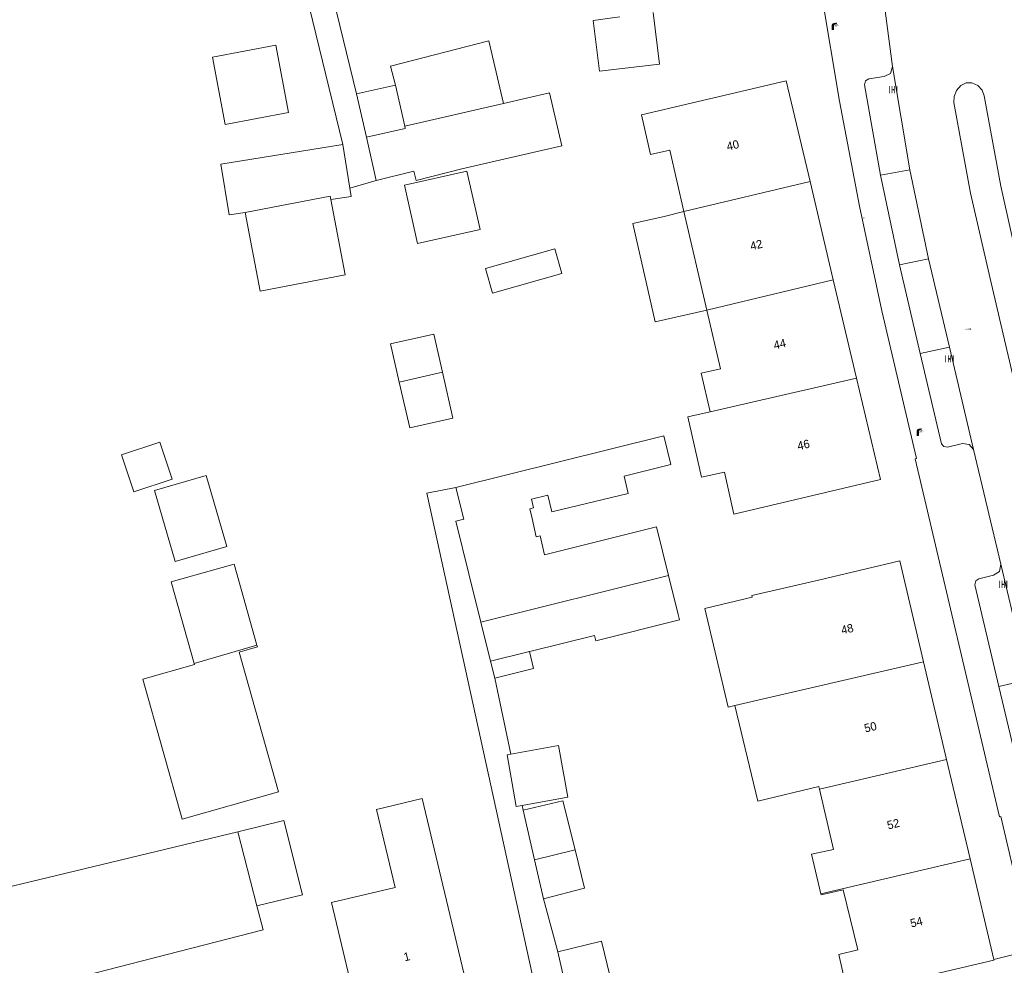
# Model space of a CAD drawing. Header units: metres. Extents: x 197457 to 198138, y 353986 to 354984.
# Tile 78 of 217: x 197830 to 197889, y 354213 to 354270. Entities that reach past the tile are written whole.
import ezdxf
from ezdxf.enums import TextEntityAlignment as Align

# ---------------------------------------------------------------- set-up
doc = ezdxf.new("R2010")
doc.units = ezdxf.units.M
doc.header["$MEASUREMENT"] = 0
for name, color, linetype, lineweight in [('bijgebouw', 1, 'Continuous', 13), ('dakrand bijgebouw', 1, 'Continuous', 13), ('grens individueel parkeervak', 7, 'Continuous', 0), ('grens WOZ object', 7, 'Continuous', 0), ('hoofdgebouw', 1, 'Continuous', 0), ('Hoogtepunt', 7, 'Continuous', 0), ('huisnummerreeks BGT', 7, 'Continuous', 0), ('kant verharding', 7, 'Continuous', 0), ('tussenmuur', 1, 'Continuous', 13), ('tussenmuur bijgebouw (GBKN Zuid)', 1, 'Continuous', 13)]:
    doc.layers.add(name, color=color, linetype=linetype, lineweight=lineweight)
for name, color, linetype, lineweight, true_color in [('CAI-kast', 7, 'Continuous', 0, 0x104b6e), ('kolk', 7, 'Continuous', 0, 0x104b6e), ('lichtmast', 7, 'Continuous', 0, 0x104b6e)]:
    doc.layers.add(name, color=color, linetype=linetype, lineweight=lineweight, true_color=true_color)
doc.styles.add('Style-WORKING', font='WORKING.shx')

# ---------------------------------------------------------------- blocks, each defined once
blk = doc.blocks.new('kolk')
at = {"layer": 'kolk', "linetype": 'Continuous', "lineweight": 0, "true_color": 0xbd2877}
for points in [[(-0.49, -0.43), (-0.49, 0), (-0.49, 0.42), (-0.4, 0.42), (-0.4, 0), (-0.4, -0.43)], [(-0.19, -0.43), (-0.19, 0), (-0.19, 0.42), (-0.11, 0.42), (-0.11, 0), (-0.11, -0.43)], [(0.11, -0.43), (0.11, 0), (0.11, 0.42), (0.19, 0.42), (0.19, 0), (0.19, -0.43)], [(0.4, -0.43), (0.4, 0), (0.4, 0.42), (0.49, 0.42), (0.49, 0), (0.49, -0.43)]]:
    blk.add_hatch(color=232, dxfattribs=at).paths.add_polyline_path(points)
at = {"layer": 'kolk', "linetype": 'Continuous', "lineweight": 0, "true_color": 0x681648}
blk.add_hatch(color=219, dxfattribs=at).paths.add_polyline_path([(0.1, 0, 1), (-0.1, 0, 1)])
blk = doc.blocks.new('kast')
at = {"layer": 'CAI-kast', "linetype": 'Continuous', "lineweight": 0, "true_color": 0xbd2877}
h = blk.add_hatch(color=232, dxfattribs=at)
edge = h.paths.add_edge_path()
edge.add_arc((0, 0), 0.1, 0, 360)
edge.add_line((0, -0.1), (0.34, -0.1))
edge.add_line((0.34, -0.1), (0.34, 0.47))
edge.add_line((0.34, 0.47), (-0.34, 0.47))
edge.add_line((-0.34, 0.47), (-0.34, -0.1))
edge.add_line((-0.34, -0.1), (0, -0.1))
edge = h.paths.add_edge_path(flags=16)
edge.add_arc((-0.2, 0.31), 0.0607, 0, 360)
at = {"layer": 'CAI-kast', "linetype": 'Continuous', "lineweight": 0, "true_color": 0x681648}
blk.add_hatch(color=219, dxfattribs=at).paths.add_polyline_path([(-0.1, 0, 1), (0.1, 0, 1)])
at = {"layer": 'CAI-kast', "color": 232, "linetype": 'Continuous', "lineweight": 0, "true_color": 0xbd2877, "extrusion": (0, 0, -1)}
blk.add_solid([(-0.34, 0.65), (0.34, 0.65), (-0.34, 0.55), (0.34, 0.55)], dxfattribs=at)
blk = doc.blocks.new('lichtmast')
at = {"layer": 'lichtmast', "linetype": 'Continuous', "lineweight": 0, "true_color": 0xbd2877}
for points in [[(0.15, 0.42, -0.344151), (0.3, 0.61), (0.43, 0.64, 0.960861), (0.4, 0.79), (0.1, 0.74, 0.366629), (-0.15, 0.45), (-0.15, -0.1), (0, -0.1, -0.414214), (-0.1, 0, -1), (0.1, 0, -0.414214), (0, -0.1), (0.15, -0.1)], [(0.35, 0.55, 1), (0.3, 0.56), (0.23, 0.32, 1), (0.28, 0.31)], [(0.42, 0.58, 1), (0.38, 0.57), (0.44, 0.33, 1), (0.48, 0.34)], [(0.49, 0.61, 1), (0.45, 0.58), (0.63, 0.4, 1), (0.66, 0.43)]]:
    blk.add_hatch(color=232, dxfattribs=at).paths.add_polyline_path(points)
at = {"layer": 'lichtmast', "linetype": 'Continuous', "lineweight": 0, "true_color": 0x681648}
blk.add_hatch(color=219, dxfattribs=at).paths.add_polyline_path([(-0.1, 0, 1), (0.1, 0, 1)])

msp = doc.modelspace()

# ---------------------------------------------------------------- linework, layer by layer
at = {"layer": 'bijgebouw', "linetype": 'Continuous', "lineweight": 13}
for p, q in [((197852.695, 354265.821), (197850.367, 354265.296)), ((197850.367, 354265.296), (197850.96, 354262.699)), ((197850.96, 354262.699), (197851.553, 354260.103)), ((197861.829, 354241.272), (197860.847, 354241.028)), ((197857.087, 354236.567), (197857.814, 354233.658)), ((197869.632, 354234.127), (197869.048, 354236.466)), ((197857.814, 354233.658), (197858.397, 354231.326)), ((197860.818, 354231.926), (197864.622, 354232.876)), ((197840.643, 354231.189), (197844.407, 354232.287)), ((197860.72, 354231.902), (197860.818, 354231.926)), ((197861.023, 354219.443), (197860.342, 354222.419)), ((197861.023, 354219.443), (197861.557, 354217.107)), ((197862.416, 354213.919), (197863.848, 354207.748))]:
    msp.add_line(p, q, dxfattribs=at)
at = {"layer": 'bijgebouw', "linetype": 'Continuous', "lineweight": 13, "flags": 128}
for points in [[(197859.166, 354264.719), (197861.931, 354265.35), (197862.656, 354262.175), (197856.664, 354260.807)], [(197856.664, 354260.807), (197853.946, 354260.112), (197853.805, 354260.667), (197851.553, 354260.103)], [(197852.93, 354248.027), (197852.405, 354250.331), (197854.988, 354250.914), (197855.507, 354248.636)], [(197855.507, 354248.636), (197856.134, 354245.888), (197853.55, 354245.305), (197852.93, 354248.027)], [(197856.319, 354241.73), (197868.767, 354244.814), (197869.192, 354243.096), (197866.384, 354242.4)], [(197866.384, 354242.4), (197866.633, 354241.378), (197862.072, 354240.27), (197861.829, 354241.272)], [(197857.087, 354236.567), (197856.307, 354239.717), (197856.788, 354239.836), (197856.319, 354241.73)], [(197860.847, 354241.028), (197860.971, 354240.511), (197860.747, 354240.458), (197860.884, 354239.882)], [(197869.048, 354236.466), (197868.323, 354239.368), (197861.633, 354237.697)], [(197861.128, 354238.774), (197861.359, 354238.83), (197861.633, 354237.697)], [(197869.632, 354234.127), (197869.714, 354233.797), (197864.704, 354232.546), (197864.622, 354232.876)], [(197844.407, 354232.287), (197844.436, 354232.184), (197843.348, 354231.878)], [(197843.348, 354231.878), (197845.702, 354223.505), (197839.918, 354221.879), (197837.564, 354230.252), (197840.661, 354231.123), (197840.643, 354231.189)], [(197860.342, 354222.419), (197862.73, 354222.968), (197863.455, 354220.044)], [(197861.557, 354217.107), (197864.026, 354217.74), (197863.455, 354220.044)], [(197862.416, 354213.919), (197865.028, 354214.564), (197865.899, 354211.04), (197865.679, 354210.986)]]:
    msp.add_lwpolyline(points, dxfattribs=at)
at = {"layer": 'dakrand bijgebouw', "linetype": 'Continuous', "lineweight": 13}
msp.add_line((197860.884, 354239.882), (197861.128, 354238.774), dxfattribs=at)
at = {"layer": 'dakrand bijgebouw', "linetype": 'Continuous', "lineweight": 13, "flags": 128}
msp.add_lwpolyline([(197839.518, 354237.304), (197838.278, 354241.555), (197841.356, 354242.453), (197842.596, 354238.201), (197839.518, 354237.304)], dxfattribs=at)
at = {"layer": 'grens individueel parkeervak', "linetype": 'Continuous', "lineweight": 0}
for p, q in [((197882.455, 354266.932), (197883.492, 354260.75)), ((197883.492, 354260.75), (197881.741, 354260.422)), ((197881.741, 354260.422), (197882.871, 354255.055)), ((197883.492, 354260.75), (197884.609, 354255.426)), ((197882.871, 354255.055), (197884.609, 354255.426)), ((197884.118, 354249.745), (197882.871, 354255.055)), ((197885.867, 354250.124), (197884.609, 354255.426)), ((197885.867, 354250.124), (197884.118, 354249.745)), ((197885.867, 354250.124), (197887.317, 354244.003)), ((197888.943, 354237.13), (197890.582, 354230.219)), ((197888.833, 354229.822), (197890.582, 354230.219)), ((197888.833, 354229.822), (197890.278, 354223.692))]:
    msp.add_line(p, q, dxfattribs=at)
at = {"layer": 'grens individueel parkeervak', "linetype": 'Continuous', "lineweight": 0, "flags": 128}
for points in [[(197881.741, 354260.422), (197880.785, 354265.83), (197880.839, 354266.067), (197881.039, 354266.205), (197881.968, 354266.326), (197882.341, 354266.525), (197882.455, 354266.932)], [(197884.118, 354249.745), (197885.389, 354244.349), (197885.536, 354244.174), (197885.763, 354244.142), (197886.649, 354244.353), (197887.054, 354244.313), (197887.317, 354244.003)], [(197888.833, 354229.822), (197887.399, 354235.909), (197887.445, 354236.131), (197887.627, 354236.265), (197888.514, 354236.47), (197888.869, 354236.708), (197888.943, 354237.13)]]:
    msp.add_lwpolyline(points, dxfattribs=at)
at = {"layer": 'grens WOZ object', "linetype": 'Continuous', "lineweight": 0}
for p, q in [((197853.255, 354263.369), (197852.695, 354265.821)), ((197853.255, 354263.369), (197859.166, 354264.719)), ((197849.543, 354262.27), (197849.97, 354259.644)), ((197853.236, 354259.833), (197856.98, 354260.675)), ((197856.98, 354260.675), (197857.769, 354257.171)), ((197854.024, 354256.329), (197853.236, 354259.833)), ((197869.962, 354258.257), (197868.781, 354257.955)), ((197869.962, 354258.257), (197871.351, 354252.352)), ((197857.769, 354257.171), (197854.024, 354256.329)), ((197858.094, 354254.838), (197862.245, 354256.025)), ((197862.245, 354256.025), (197862.669, 354254.541)), ((197858.519, 354253.354), (197858.094, 354254.838)), ((197862.669, 354254.541), (197858.519, 354253.354)), ((197836.295, 354243.688), (197838.592, 354244.451)), ((197838.592, 354244.451), (197839.33, 354242.231)), ((197837.033, 354241.468), (197836.295, 354243.688)), ((197839.33, 354242.231), (197837.033, 354241.468)), ((197840.643, 354231.189), (197844.407, 354232.287)), ((197858.397, 354231.326), (197860.72, 354231.902)), ((197858.397, 354231.326), (197858.649, 354230.308)), ((197860.278, 354222.698), (197859.926, 354222.636)), ((197843.253, 354221.114), (197844.404, 354216.677))]:
    msp.add_line(p, q, dxfattribs=at)
at = {"layer": 'grens WOZ object', "linetype": 'Continuous', "lineweight": 0, "flags": 128}
for points in [[(197868.139, 354270.164), (197868.504, 354267.078), (197864.924, 354266.655), (197864.547, 354269.697), (197866.127, 354269.913)], [(197841.737, 354267.491), (197845.535, 354268.213), (197846.296, 354264.189), (197842.497, 354263.467), (197841.737, 354267.491)], [(197852.695, 354265.821), (197852.394, 354266.958), (197858.298, 354268.475), (197859.166, 354264.719)], [(197843.698, 354258.2), (197842.743, 354258.045), (197842.249, 354261.085), (197849.543, 354262.27)], [(197848.826, 354258.962), (197848.784, 354259.179), (197843.698, 354258.2)], [(197849.97, 354259.644), (197850.048, 354259.161), (197848.826, 354258.962)], [(197843.698, 354258.2), (197844.604, 354253.492), (197849.69, 354254.471), (197848.826, 354258.962)], [(197871.351, 354252.352), (197868.24, 354251.642), (197866.921, 354257.539), (197868.781, 354257.955)], [(197841.954, 354236.835), (197839.267, 354236.079), (197840.643, 354231.189)], [(197841.954, 354236.835), (197843.042, 354237.141), (197844.407, 354232.287)], [(197858.649, 354230.308), (197860.972, 354230.884), (197860.72, 354231.902)], [(197859.599, 354225.766), (197862.471, 354226.273), (197863.017, 354223.182), (197860.278, 354222.698)], [(197859.926, 354222.636), (197859.38, 354225.727), (197859.599, 354225.766)], [(197843.253, 354221.114), (197846.02, 354221.797), (197847.136, 354217.34), (197844.404, 354216.677)]]:
    msp.add_lwpolyline(points, dxfattribs=at)
at = {"layer": 'hoofdgebouw', "linetype": 'Continuous', "lineweight": 0}
for p, q in [((197878.91, 354254.163), (197877.522, 354260.042)), ((197880.3, 354248.275), (197878.91, 354254.163)), ((197872.392, 354242.656), (197872.965, 354240.138)), ((197885.704, 354225.446), (197884.323, 354231.297)), ((197873.025, 354228.667), (197872.614, 354228.571)), ((197874.394, 354222.951), (197873.025, 354228.667)), ((197887.107, 354219.499), (197885.704, 354225.446)), ((197878.057, 354223.818), (197874.394, 354222.951)), ((197878.057, 354223.818), (197878.093, 354223.662)), ((197829.747, 354217.868), (197843.253, 354221.114)), ((197888.529, 354213.474), (197887.107, 354219.499)), ((197879.253, 354213.777), (197879.731, 354211.584))]:
    msp.add_line(p, q, dxfattribs=at)
at = {"layer": 'hoofdgebouw', "linetype": 'Continuous', "lineweight": 0, "flags": 128}
for points in [[(197877.522, 354260.042), (197876.096, 354266.079), (197867.435, 354264.034)], [(197867.435, 354264.034), (197867.969, 354261.67), (197869.131, 354261.929), (197869.962, 354258.257)], [(197871.351, 354252.352), (197872.156, 354248.829), (197871.013, 354248.573), (197871.545, 354246.25)], [(197872.965, 354240.138), (197881.733, 354242.208), (197880.3, 354248.275)], [(197872.392, 354242.656), (197871.018, 354242.348), (197870.21, 354245.95), (197871.545, 354246.25)], [(197884.323, 354231.297), (197882.899, 354237.333), (197878.033, 354236.185)], [(197878.033, 354236.185), (197874.029, 354235.258), (197874.051, 354235.161)], [(197874.051, 354235.161), (197871.214, 354234.49), (197872.614, 354228.571)], [(197878.093, 354223.662), (197878.922, 354220.062), (197877.613, 354219.767), (197878.169, 354217.404)], [(197848.873, 354216.878), (197852.676, 354217.783), (197851.566, 354222.448), (197854.302, 354223.099), (197857.308, 354210.467), (197850.769, 354208.911), (197848.873, 354216.878)], [(197878.169, 354217.404), (197878.183, 354217.343), (197879.514, 354217.646), (197880.392, 354214.042), (197879.253, 354213.777)], [(197844.404, 354216.677), (197844.777, 354215.241), (197830.415, 354211.544)], [(197879.755, 354211.476), (197881.049, 354211.759), (197881.041, 354211.666), (197888.538, 354213.436), (197888.529, 354213.474)]]:
    msp.add_lwpolyline(points, dxfattribs=at)
at = {"layer": 'kant verharding', "linetype": 'Continuous', "lineweight": 0}
for p, q in [((197850.367, 354265.296), (197847.593, 354276.658)), ((197882.455, 354266.932), (197881.679, 354272.92)), ((197851.553, 354260.103), (197849.97, 354259.644)), ((197888.943, 354237.13), (197887.317, 354244.003)), ((197858.649, 354230.308), (197859.599, 354225.766)), ((197860.342, 354222.419), (197860.278, 354222.698)), ((197861.557, 354217.107), (197862.416, 354213.919))]:
    msp.add_line(p, q, dxfattribs=at)
at = {"layer": 'kant verharding', "linetype": 'Continuous', "lineweight": 0, "flags": 128}
for points in [[(197876.165, 354295.321), (197876.352, 354293.333), (197876.344, 354288.945), (197876.157, 354288.929), (197876.826, 354283.511), (197876.683, 354283.474), (197877.416, 354277.585), (197877.33, 354277.537), (197878.239, 354271.192), (197879.29, 354264.868), (197880.483, 354258.568), (197881.817, 354252.299), (197883.899, 354243.47), (197883.814, 354243.445), (197888.87, 354222.017), (197888.957, 354222.03), (197890.129, 354217.007)], [(197842.524, 354293.462), (197842.453, 354291.326), (197849.543, 354262.27)], [(197886.14, 354264.778), (197886.148, 354265.142), (197886.289, 354265.503), (197886.547, 354265.792), (197886.868, 354265.964), (197887.221, 354265.956), (197887.57, 354265.8), (197887.827, 354265.517), (197887.945, 354265.184), (197888.951, 354259.772), (197890.151, 354254.399), (197891.761, 354247.608), (197891.784, 354247.251), (197891.667, 354246.885), (197891.421, 354246.589), (197891.107, 354246.417), (197890.751, 354246.423), (197890.397, 354246.567), (197890.122, 354246.834), (197889.974, 354247.158), (197888.36, 354253.978), (197887.135, 354259.354), (197886.14, 354264.778)], [(197856.319, 354241.73), (197854.585, 354241.399), (197862.097, 354207.033)], [(197890.129, 354217.007), (197890.818, 354214.052), (197888.529, 354213.474)]]:
    msp.add_lwpolyline(points, dxfattribs=at)
at = {"layer": 'tussenmuur', "linetype": 'Continuous', "lineweight": 13}
for p, q in [((197877.522, 354260.042), (197869.962, 354258.257)), ((197878.91, 354254.163), (197871.351, 354252.352)), ((197880.3, 354248.275), (197871.545, 354246.25)), ((197873.025, 354228.667), (197884.323, 354231.297)), ((197878.093, 354223.662), (197885.704, 354225.446)), ((197878.169, 354217.404), (197887.107, 354219.499))]:
    msp.add_line(p, q, dxfattribs=at)
at = {"layer": 'tussenmuur bijgebouw (GBKN Zuid)', "linetype": 'Continuous', "lineweight": 13}
for p, q in [((197852.93, 354248.027), (197855.507, 354248.636)), ((197857.814, 354233.658), (197869.048, 354236.466)), ((197861.023, 354219.443), (197863.455, 354220.044))]:
    msp.add_line(p, q, dxfattribs=at)
at = {"layer": 'tussenmuur bijgebouw (GBKN Zuid)', "linetype": 'Continuous', "lineweight": 13, "flags": 128}
msp.add_lwpolyline([(197850.96, 354262.699), (197853.288, 354263.224), (197853.255, 354263.369)], dxfattribs=at)

# ---------------------------------------------------------------- block references
at = {"layer": 'CAI-kast', "linetype": 'Continuous', "lineweight": 0, "xscale": 0.1, "yscale": 0.1, "zscale": 0.1}
msp.add_blockref('kast', (197880.745, 354257.861), dxfattribs=at)
at = {"layer": 'kolk', "linetype": 'Continuous', "lineweight": 0, "xscale": 0.5, "yscale": 0.5}
for p in [(197882.512, 354265.551), (197885.872, 354249.43), (197889.083, 354235.931)]:
    msp.add_blockref('kolk', p, dxfattribs=at)
at = {"layer": 'lichtmast', "linetype": 'Continuous', "lineweight": 0, "xscale": 0.5, "yscale": 0.5}
for p in [(197878.89, 354269.162), (197883.979, 354244.87)]:
    msp.add_blockref('lichtmast', p, dxfattribs=at)

# ---------------------------------------------------------------- texts
at = {"layer": 'Hoogtepunt', "linetype": 'Continuous', "lineweight": 0, "style": 'Style-WORKING'}
msp.add_text('27.88', height=0.1, dxfattribs=at).set_placement((197886.823, 354251.165))
msp.add_text('27.88', height=0.1, dxfattribs=at).set_placement((197886.823, 354251.165))
at = {"layer": 'huisnummerreeks BGT', "linetype": 'Continuous', "lineweight": 0, "style": 'Style-WORKING'}
for s, rotation, p in [('40', 13.3, (197872.897, 354262.221)), ('42', 13.3, (197874.306, 354256.254)), ('44', 13.3, (197875.708, 354250.317)), ('46', 13.3, (197877.131, 354244.289)), ('48', 13.3, (197879.75, 354233.26)), ('50', 13.3, (197881.137, 354227.385)), ('52', 13.3, (197882.506, 354221.58)), ('54', 13.3, (197883.892, 354215.708)), ('1', 13.4, (197853.376, 354213.643))]:
    msp.add_text(s, height=0.5, rotation=rotation, dxfattribs=at).set_placement(p, align=Align.MIDDLE_CENTER)

doc.saveas('drawing.dxf')
